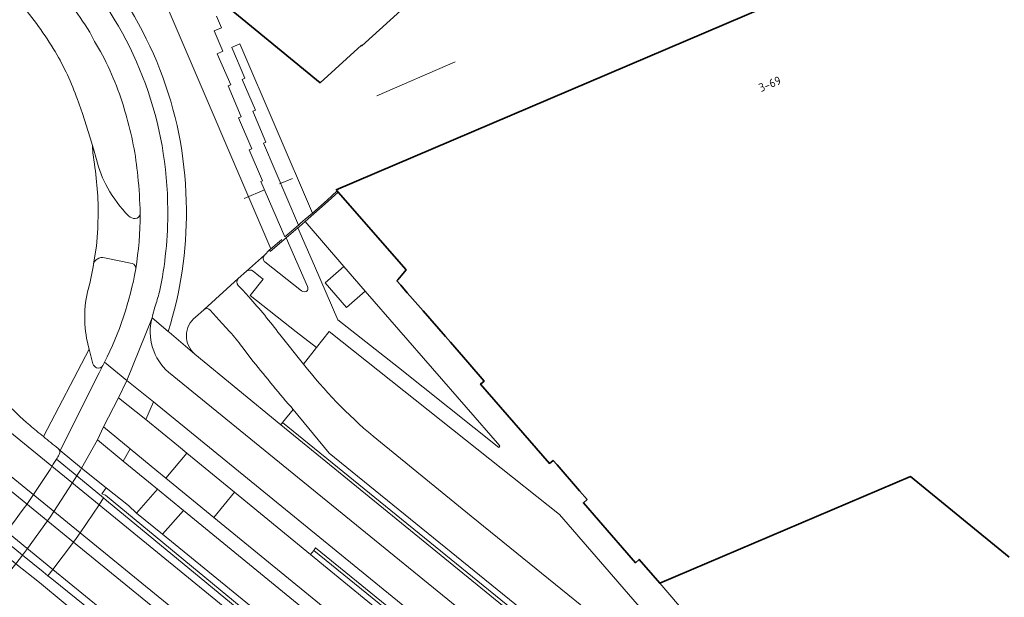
# Model space of a CAD drawing. Extents: x 151587 to 155483, y 462503 to 464608.
# Tile 180 of 236: x 154543 to 154648, y 463341 to 463403. Entities that reach past the tile are written whole.
import ezdxf
from ezdxf.enums import TextEntityAlignment as Align

# ---------------------------------------------------------------- set-up
doc = ezdxf.new("R2010")
doc.units = 0
doc.header["$LTSCALE"] = 0.5
for name, color, linetype, lineweight in [('B-RO-GR-BEPLANTING_CULTUUR_BODEMBEDEKKER-GV', 251, 'CONTINUOUS', 18), ('B-RO-IE-TERREINAFSCHEIDING_KUNSTMATIG_HEKWERK-G', 251, 'IE-TERREINAFSCHEIDING-KUNSTMATIG', 18), ('B-RO-IE-TERREINAFSCHEIDING_KUNSTMATIG_MUUR-G', 251, 'IE-TERREINAFSCHEIDING-KUNSTMATIG-DICHT', 18), ('B-RO-IE-TERREINAFSCHEIDING_KUNSTMATIG_MUUR-GV', 251, 'CONTINUOUS', 18), ('B-RO-KW-KUNSTWERK_DEK-GV', 6, 'CONTINUOUS', 18), ('B-RO-KW-KUNSTWERK_LANDHOOFD-GV', 251, 'CONTINUOUS', 18), ('B-RO-OG-BEBOUWING-GV', 6, 'CONTINUOUS', 35), ('B-RO-OG-BEBOUWING-T18', 1, 'CONTINUOUS', 18), ('B-RO-OG-TERREIN_CULTUURSCHEIDING-GV', 251, 'CONTINUOUS', 18), ('B-RO-VH-VERHARDING_ASFALT-GV', 251, 'CONTINUOUS', 18), ('B-RO-VH-VERHARDING_BEDRIJFSVLOERPLAAT-GV', 251, 'CONTINUOUS', 18), ('B-RO-VH-VERHARDING_BETON-GV', 251, 'CONTINUOUS', 18), ('B-RO-VH-VERHARDING_BETONSTRAATSTEEN-GV', 251, 'CONTINUOUS', 18), ('B-RO-VH-VERHARDING_SIERBESTRATING-GV', 251, 'CONTINUOUS', 18), ('B-RO-VH-VERHARDING_TEGEL-GV', 251, 'CONTINUOUS', 18)]:
    doc.layers.add(name, color=color, linetype=linetype, lineweight=lineweight)
doc.styles.add('NLCS-ISO-M200-T18', font='NLCS-ISO.ttf', dxfattribs={"height": 0.36})
doc.linetypes.add('IE-TERREINAFSCHEIDING-KUNSTMATIG', pattern='A,4,[82,NLCS.SHX,S=0.75,R=90,X=0,Y=0],4,-2', length=10)
doc.linetypes.add('IE-TERREINAFSCHEIDING-KUNSTMATIG-DICHT', pattern='A,8,-1,[82,NLCS.SHX,S=0.75,R=90,X=0,Y=0],-1', length=10)

msp = doc.modelspace()

# ---------------------------------------------------------------- linework, layer by layer
at = {"layer": 'B-RO-GR-BEPLANTING_CULTUUR_BODEMBEDEKKER-GV', "flags": 128}
msp.add_lwpolyline([(154579.846, 463373.523), (154577.829, 463371.757), (154575.537, 463374.4), (154577.554, 463376.167), (154573.401, 463380.974), (154572.757, 463380.414), (154572.628, 463380.309), (154574.412, 463376.216), (154576.917, 463370.443), (154583.387, 463365.309), (154594.143, 463356.743), (154594.27, 463356.906)], close=True, dxfattribs=at)
for points in [[(154573.647, 463374.013), (154571.362, 463379.231), (154569.666, 463377.773), (154569.597, 463377.949), (154569.034, 463377.357)], [(154569.097, 463376.641), (154573.009, 463373.548)], [(154562.574, 463371.548), (154562.53, 463371.511), (154561.65, 463370.731)], [(154565.339, 463369.146), (154564.514, 463370.056), (154563.234, 463371.473)], [(154621.019, 463325.001), (154621.546, 463325.441), (154621.535, 463325.455), (154608.974, 463339.943), (154600.655, 463349.566), (154593.178, 463355.504), (154575.966, 463369.189), (154574.612, 463367.459), (154573.221, 463365.682)], [(154567.842, 463365.984), (154566.627, 463367.569)], [(154561.563, 463366.763), (154570.796, 463359.175), (154570.987, 463359.423)], [(154570.987, 463359.423), (154572.124, 463360.808)], [(154580.687, 463357.943), (154581.472, 463357.31), (154591.194, 463349.377), (154613.215, 463331.496), (154617.214, 463328.239)]]:
    msp.add_lwpolyline(points, dxfattribs=at)
at = {"layer": 'B-RO-GR-BEPLANTING_CULTUUR_BODEMBEDEKKER-GV'}
for points in [[(154569.034, 463377.357, 0.4399788), (154569.097, 463376.641)], [(154573.646, 463373.584, 0.2028022), (154573.647, 463374.013)], [(154573.009, 463373.548, 0.4113201), (154573.646, 463373.584)], [(154563.234, 463371.473, 0.3955126), (154562.574, 463371.548)], [(154561.65, 463370.731, 0.4674862), (154561.563, 463366.763)], [(154566.627, 463367.569, 0.0199389), (154565.339, 463369.146)], [(154572.124, 463360.808, -0.0109779), (154567.842, 463365.984)], [(154573.221, 463365.682, 0.0505923), (154580.687, 463357.943)]]:
    msp.add_lwpolyline(points, format="xyb", dxfattribs=at)
at = {"layer": 'B-RO-IE-TERREINAFSCHEIDING_KUNSTMATIG_HEKWERK-G', "flags": 128}
for points in [[(154581.084, 463394.478), (154589.486, 463398.102)], [(154572.03, 463385.612), (154570.638, 463385.024)], [(154569.059, 463384.387), (154566.873, 463383.435)]]:
    msp.add_lwpolyline(points, dxfattribs=at)
at = {"layer": 'B-RO-IE-TERREINAFSCHEIDING_KUNSTMATIG_MUUR-G', "flags": 128}
for points in [[(154572.918, 463380.791), (154573.169, 463381.01)], [(154573.169, 463381.01), (154573.419, 463381.229), (154574.191, 463381.879)], [(154572.628, 463380.309), (154572.757, 463380.414)], [(154572.678, 463380.576), (154572.918, 463380.791)], [(154572.757, 463380.414), (154573.401, 463380.974)], [(154570.898, 463379.05), (154570.667, 463378.853), (154570.42, 463378.648), (154570.18, 463378.446), (154569.943, 463378.241), (154569.733, 463378.067), (154569.597, 463377.949), (154569.666, 463377.773), (154571.362, 463379.231)]]:
    msp.add_lwpolyline(points, dxfattribs=at)
at = {"layer": 'B-RO-IE-TERREINAFSCHEIDING_KUNSTMATIG_MUUR-GV', "flags": 128}
for points in [[(154570.987, 463359.423), (154570.796, 463359.175), (154615.576, 463322.621), (154622.86, 463313.402), (154635.405, 463297.524), (154635.412, 463297.53), (154635.871, 463298.05), (154635.403, 463298.577), (154635.259, 463298.354), (154615.892, 463322.91)], [(154618.836, 463307.652), (154613.11, 463314.543), (154574.516, 463345.981), (154574.343, 463345.706), (154612.958, 463314.329), (154618.688, 463307.441), (154633.794, 463289.282), (154634.721, 463288.168), (154636.842, 463285.618), (154637.769, 463284.862), (154638.918, 463283.924), (154640.641, 463282.518), (154640.815, 463282.723), (154639.076, 463284.117), (154637.919, 463285.045), (154637.022, 463285.764), (154634.871, 463288.353), (154633.945, 463289.467)]]:
    msp.add_lwpolyline(points, close=True, dxfattribs=at)
at = {"layer": 'B-RO-IE-TERREINAFSCHEIDING_KUNSTMATIG_MUUR-GV'}
msp.add_lwpolyline([(154549.437, 463354.522, -0.0017511), (154548.929, 463353.69)], format="xyb", dxfattribs=at)
at = {"layer": 'B-RO-IE-TERREINAFSCHEIDING_KUNSTMATIG_MUUR-GV', "flags": 128}
for points in [[(154548.929, 463353.69), (154551.791, 463351.332), (154552.127, 463351.056), (154604.654, 463307.735), (154604.838, 463307.987)], [(154604.838, 463307.987), (154551.988, 463351.641), (154551.625, 463351.764), (154552.08, 463352.41), (154549.437, 463354.522)]]:
    msp.add_lwpolyline(points, dxfattribs=at)
at = {"layer": 'B-RO-KW-KUNSTWERK_DEK-GV'}
for points in [[(154543.894, 463359.128, -0.0373748), (154541.201, 463361.733)], [(154545.356, 463357.911, -0.0033655), (154543.894, 463359.128)], [(154546.921, 463356.639, -0.0024774), (154545.356, 463357.911)], [(154546.746, 463355.488, 0.0029308), (154547.048, 463355.988)], [(154547.048, 463355.988, 0.3329496), (154546.921, 463356.639)]]:
    msp.add_lwpolyline(points, format="xyb", dxfattribs=at)
at = {"layer": 'B-RO-KW-KUNSTWERK_DEK-GV', "flags": 128}
msp.add_lwpolyline([(154540.44, 463346.543), (154540.842, 463347.043), (154543.111, 463345.205), (154543.114, 463345.202), (154545.335, 463343.4), (154545.84, 463342.991), (154546.372, 463343.666), (154546.374, 463343.668), (154548.58, 463346.598), (154548.581, 463346.599), (154548.859, 463346.989), (154549.282, 463347.581), (154549.283, 463347.582), (154551.309, 463350.576), (154551.31, 463350.577), (154551.791, 463351.332), (154548.929, 463353.69), (154546.746, 463355.488)], dxfattribs=at)
at = {"layer": 'B-RO-KW-KUNSTWERK_LANDHOOFD-GV', "flags": 128}
for points in [[(154540.557, 463360.586), (154536.423, 463363.992), (154535.414, 463364.823), (154534.901, 463363.984), (154551.309, 463350.576), (154551.31, 463350.577), (154551.791, 463351.332), (154548.929, 463353.69), (154546.746, 463355.488)], [(154543.111, 463345.205), (154543.114, 463345.202), (154545.335, 463343.4), (154545.84, 463342.991), (154546.372, 463343.666), (154546.374, 463343.668), (154530.166, 463356.918), (154529.609, 463356.154), (154529.74, 463356.048), (154530.697, 463355.272), (154534.744, 463351.989)], [(154540.44, 463346.543), (154540.842, 463347.043), (154543.111, 463345.205)]]:
    msp.add_lwpolyline(points, dxfattribs=at)
at = {"layer": 'B-RO-KW-KUNSTWERK_LANDHOOFD-GV'}
for points in [[(154543.894, 463359.128, -0.0373748), (154541.201, 463361.733)], [(154545.356, 463357.911, -0.0033655), (154543.894, 463359.128)], [(154546.921, 463356.639, -0.0024774), (154545.356, 463357.911)], [(154546.746, 463355.488, 0.0029308), (154547.048, 463355.988)], [(154547.048, 463355.988, 0.3329496), (154546.921, 463356.639)]]:
    msp.add_lwpolyline(points, format="xyb", dxfattribs=at)
at = {"layer": 'B-RO-OG-BEBOUWING-GV', "flags": 128}
for points in [[(154647.571, 463414.62), (154576.733, 463384.396), (154576.845, 463384.268), (154576.954, 463384.142), (154584.222, 463375.79), (154583.344, 463374.714), (154583.238, 463374.614), (154583.646, 463374.156), (154584.349, 463373.35), (154586.051, 463371.397), (154588.451, 463368.642), (154588.96, 463368.054), (154588.972, 463368.04), (154590.84, 463365.885), (154592.582, 463363.874), (154592.203, 463363.546), (154599.595, 463355.035), (154599.972, 463355.364), (154600.399, 463354.874), (154602.813, 463352.093), (154603.622, 463351.154), (154603.224, 463350.811), (154604.845, 463348.94), (154608.787, 463344.39), (154609.182, 463344.733), (154611.402, 463342.175), (154638.26, 463353.622), (154648.844, 463344.964)], [(154564.86, 463404.189), (154575.021, 463395.873), (154579.426, 463399.89), (154579.473, 463399.838), (154587.438, 463407.083)]]:
    msp.add_lwpolyline(points, dxfattribs=at)
at = {"layer": 'B-RO-OG-TERREIN_CULTUURSCHEIDING-GV'}
for points in [[(154550.308, 463401.308, 0.045617), (154545.853, 463407.174)], [(154542.86, 463404.457, -0.0369984), (154546.613, 463399.203)], [(154546.613, 463399.203, -0.0465727), (154548.997, 463394.083)], [(154554.168, 463392.504, 0.0606275), (154551.454, 463399.23)], [(154555.467, 463385.848, 0.0491337), (154554.168, 463392.504)], [(154551.026, 463387.627, 0.0609315), (154552.242, 463384.575)], [(154555.72, 463381.848, 0.0212598), (154555.467, 463385.848)], [(154552.242, 463384.575, 0.0644437), (154554.483, 463381.585)], [(154554.483, 463381.585, 0.2228482), (154555.196, 463381.31)], [(154555.196, 463381.31, 0.3870652), (154555.719, 463381.805)], [(154551.126, 463376.955, 0.2001998), (154550.721, 463376.427)], [(154551.882, 463377.101, 0.211419), (154551.126, 463376.955)], [(154550.721, 463376.427, 0.0363922), (154550.699, 463376.316)], [(154551.897, 463365.886, 0.0727892), (154555.248, 463375.897)], [(154555.248, 463375.897, 0.392464), (154554.844, 463376.494)], [(154550.067, 463373.442, 0.1218058), (154550.244, 463367.293)], [(154550.658, 463365.71, 0.1915218), (154551.047, 463365.3)], [(154551.047, 463365.3, 0.3988015), (154551.732, 463365.547)]]:
    msp.add_lwpolyline(points, format="xyb", dxfattribs=at)
at = {"layer": 'B-RO-OG-TERREIN_CULTUURSCHEIDING-GV', "flags": 128}
for points in [[(154551.454, 463399.23), (154550.824, 463400.3), (154550.308, 463401.308)], [(154548.997, 463394.083), (154549.111, 463393.785), (154549.187, 463393.564), (154549.53, 463392.562), (154550.345, 463389.957), (154550.598, 463389.137), (154550.71, 463388.774), (154551.026, 463387.627)], [(154555.719, 463381.805), (154555.72, 463381.848)], [(154554.844, 463376.494), (154551.882, 463377.101)], [(154550.699, 463376.316), (154550.71, 463376.312), (154550.308, 463374.337), (154550.067, 463373.442)], [(154550.244, 463367.293), (154550.658, 463365.71)], [(154551.732, 463365.547), (154551.897, 463365.886)]]:
    msp.add_lwpolyline(points, dxfattribs=at)
at = {"layer": 'B-RO-VH-VERHARDING_ASFALT-GV', "flags": 128}
for points in [[(154393.904, 463480.004), (154391.132, 463476.814), (154402.81, 463467.232), (154436.385, 463439.804), (154478.332, 463405.539), (154478.699, 463405.239), (154495.008, 463391.917), (154495.359, 463391.63), (154532.941, 463360.928), (154549.282, 463347.581), (154603.293, 463303.46), (154605.647, 463306.186), (154604.275, 463307.297), (154551.309, 463350.576), (154534.901, 463363.984), (154534.897, 463363.987), (154534.611, 463364.221), (154498.076, 463394.074), (154497.69, 463394.389), (154496.601, 463395.279)], [(154388.51, 463472.497), (154391.791, 463469.969), (154433.525, 463435.886), (154474.935, 463402.067), (154475.293, 463401.774), (154475.297, 463401.771), (154475.503, 463401.603), (154477.997, 463399.564), (154480.397, 463397.602), (154483.052, 463395.432), (154490.46, 463389.376), (154491.524, 463388.506), (154491.955, 463388.154), (154530.166, 463356.918), (154546.374, 463343.668), (154598.877, 463300.749), (154600.228, 463299.699), (154602.584, 463302.494)], [(154477.914, 463404.306), (154480.485, 463402.206), (154482.821, 463400.299), (154482.841, 463400.282), (154485.599, 463398.03), (154492.988, 463391.996), (154494.121, 463391.071), (154494.478, 463390.779), (154531.938, 463360.188), (154532.263, 463359.923), (154532.267, 463359.92), (154548.58, 463346.598), (154602.584, 463302.494), (154603.004, 463302.115), (154603.845, 463303.055), (154603.293, 463303.46), (154549.282, 463347.581), (154532.941, 463360.928), (154495.359, 463391.63), (154495.008, 463391.917), (154478.699, 463405.239)], [(154602.584, 463302.494), (154548.58, 463346.598), (154532.267, 463359.92), (154532.263, 463359.923), (154531.938, 463360.188), (154494.478, 463390.779), (154494.121, 463391.071), (154492.988, 463391.996), (154485.599, 463398.03), (154482.841, 463400.282), (154482.821, 463400.299), (154480.485, 463402.206), (154477.914, 463404.306)], [(154550.645, 463388.318), (154550.598, 463389.137), (154550.345, 463389.957), (154549.53, 463392.562), (154549.187, 463393.564), (154549.111, 463393.785), (154548.997, 463394.083)], [(154550.721, 463376.427), (154551.023, 463378.327), (154551.195, 463380.245), (154551.233, 463382.169)], [(154550.067, 463373.442), (154550.308, 463374.337), (154550.71, 463376.312), (154550.699, 463376.316)], [(154550.658, 463365.71), (154550.244, 463367.293), (154545.356, 463357.911)], [(154545.356, 463357.911), (154550.244, 463367.293)], [(154546.921, 463356.639), (154547.162, 463356.427), (154551.33, 463364.746), (154551.732, 463365.547)], [(154549.437, 463354.522), (154547.162, 463356.427), (154546.921, 463356.639)], [(154607.832, 463312.218), (154607.755, 463312.306), (154604.628, 463315.616), (154603.926, 463316.212), (154603.243, 463316.83), (154563.62, 463349.225), (154558.464, 463353.441), (154557.506, 463354.236), (154554.652, 463356.613), (154553.901, 463355.271), (154556.63, 463353.072), (154557.562, 463352.289), (154560.365, 463349.987), (154601.436, 463316.344), (154607.137, 463311.503)], [(154543.641, 463345.902), (154545.783, 463348.882), (154545.784, 463348.883), (154546.063, 463349.288), (154546.458, 463349.889), (154548.447, 463352.915), (154548.929, 463353.69), (154546.746, 463355.488)], [(154546.746, 463355.488), (154548.929, 463353.69)], [(154539.739, 463346.455), (154540.112, 463346.169), (154542.404, 463344.275), (154543.114, 463345.202)], [(154543.114, 463345.202), (154543.111, 463345.205), (154540.842, 463347.043), (154540.44, 463346.543)], [(154540.842, 463347.043), (154543.111, 463345.205), (154543.114, 463345.202), (154543.641, 463345.902)], [(154543.114, 463345.202), (154542.404, 463344.275), (154544.919, 463342.262), (154547.698, 463339.961), (154548.628, 463339.171), (154553.045, 463335.559), (154591.338, 463304.229)], [(154597.844, 463299.363), (154598.375, 463300.063), (154598.611, 463300.288), (154546.244, 463342.663), (154545.84, 463342.991), (154545.335, 463343.4), (154543.114, 463345.202)], [(154614.61, 463311.227), (154618.264, 463306.837), (154618.688, 463307.441), (154612.958, 463314.329), (154574.343, 463345.706), (154573.966, 463345.262), (154610.622, 463315.186)], [(154540.553, 463338.089), (154544.058, 463335.569), (154545.056, 463334.866), (154548.628, 463339.171), (154547.698, 463339.961), (154544.919, 463342.262), (154542.404, 463344.275), (154538.284, 463339.204), (154539.079, 463338.937)]]:
    msp.add_lwpolyline(points, dxfattribs=at)
at = {"layer": 'B-RO-VH-VERHARDING_ASFALT-GV'}
for points in [[(154546.613, 463399.203, 0.0369984), (154542.86, 463404.457)], [(154548.997, 463394.083, 0.0465727), (154546.613, 463399.203)], [(154551.233, 463382.169, 0.0367445), (154550.645, 463388.318)], [(154550.699, 463376.316, -0.0363922), (154550.721, 463376.427)], [(154550.244, 463367.293, -0.1218058), (154550.067, 463373.442)], [(154551.047, 463365.3, -0.1915218), (154550.658, 463365.71)], [(154551.732, 463365.547, -0.3988015), (154551.047, 463365.3)], [(154543.894, 463359.128, -0.0373748), (154541.201, 463361.733)], [(154541.201, 463361.733, 0.0373748), (154543.894, 463359.128)], [(154545.356, 463357.911, -0.0033655), (154543.894, 463359.128)], [(154543.894, 463359.128, 0.0033655), (154545.356, 463357.911)], [(154546.921, 463356.639, -0.0024774), (154545.356, 463357.911)], [(154545.356, 463357.911, 0.0024774), (154546.921, 463356.639)], [(154546.746, 463355.488, 0.0029308), (154547.048, 463355.988)], [(154547.048, 463355.988, -0.0029308), (154546.746, 463355.488)], [(154547.048, 463355.988, 0.3329496), (154546.921, 463356.639)], [(154546.921, 463356.639, -0.3329496), (154547.048, 463355.988)], [(154540.842, 463347.043, 0.0317146), (154546.746, 463355.488)], [(154546.746, 463355.488, -0.0317146), (154540.842, 463347.043)], [(154548.929, 463353.69, 0.0017511), (154549.437, 463354.522)]]:
    msp.add_lwpolyline(points, format="xyb", dxfattribs=at)
at = {"layer": 'B-RO-VH-VERHARDING_ASFALT-GV', "flags": 128}
for points in [[(154547.162, 463356.427), (154549.437, 463354.522), (154551.133, 463357.55), (154551.798, 463358.977), (154553.408, 463362.08), (154554.291, 463363.941), (154551.897, 463365.886), (154551.732, 463365.547), (154551.33, 463364.746)], [(154556.337, 463359.76), (154553.408, 463362.08), (154551.798, 463358.977), (154554.652, 463356.613), (154557.506, 463354.236), (154558.464, 463353.441), (154560.734, 463356.15), (154559.827, 463356.886)], [(154549.437, 463354.522), (154552.08, 463352.41), (154554.455, 463350.509), (154555.335, 463349.715), (154557.562, 463352.289), (154556.63, 463353.072), (154553.901, 463355.271), (154551.133, 463357.55)], [(154558.464, 463353.441), (154563.62, 463349.225), (154565.84, 463351.949), (154560.734, 463356.15)], [(154552.08, 463352.41), (154551.625, 463351.764), (154551.988, 463351.641), (154604.838, 463307.987), (154605.096, 463308.303), (154605.389, 463308.663), (154599.266, 463313.844), (154558.107, 463347.451), (154555.335, 463349.715), (154554.455, 463350.509)], [(154560.365, 463349.987), (154557.562, 463352.289), (154555.335, 463349.715), (154558.107, 463347.451)], [(154607.755, 463312.306), (154610.622, 463315.186), (154573.966, 463345.262), (154565.84, 463351.949), (154563.62, 463349.225), (154603.243, 463316.83), (154603.926, 463316.212), (154604.628, 463315.616)]]:
    msp.add_lwpolyline(points, close=True, dxfattribs=at)
at = {"layer": 'B-RO-VH-VERHARDING_BEDRIJFSVLOERPLAAT-GV', "flags": 128}
msp.add_lwpolyline([(154558.726, 463403.752), (154569.733, 463378.067), (154569.597, 463377.949), (154569.666, 463377.773), (154571.362, 463379.231), (154572.628, 463380.309), (154572.757, 463380.414), (154573.401, 463380.974), (154575.862, 463383.169), (154576.954, 463384.142), (154576.845, 463384.268), (154575.758, 463383.289), (154574.191, 463381.879), (154573.419, 463381.229), (154573.169, 463381.01), (154572.918, 463380.791), (154572.678, 463380.576), (154571.226, 463379.329), (154568.66, 463385.276), (154568.84, 463385.356), (154567.418, 463388.656), (154567.694, 463388.786), (154566.27, 463392.108), (154566.548, 463392.207), (154565.151, 463395.532), (154565.421, 463395.631), (154563.983, 463398.986), (154564.587, 463399.237), (154563.642, 463401.436), (154564.442, 463401.77), (154563.911, 463403.023)], dxfattribs=at)
for points in [[(154572.678, 463380.576), (154572.918, 463380.791), (154573.169, 463381.01), (154573.419, 463381.229), (154574.191, 463381.879), (154566.406, 463400.04), (154565.52, 463399.659), (154565.528, 463399.643), (154566.94, 463396.359), (154566.648, 463396.233), (154568.063, 463392.923), (154567.786, 463392.807), (154569.178, 463389.482), (154568.93, 463389.369)], [(154551.791, 463351.332), (154551.31, 463350.577), (154551.309, 463350.576), (154604.275, 463307.297), (154604.654, 463307.735), (154552.127, 463351.056)], [(154546.374, 463343.668), (154546.372, 463343.666), (154545.84, 463342.991), (154546.244, 463342.663), (154598.611, 463300.288), (154598.877, 463300.749)]]:
    msp.add_lwpolyline(points, close=True, dxfattribs=at)
at = {"layer": 'B-RO-VH-VERHARDING_BETON-GV', "flags": 128}
msp.add_lwpolyline([(154577.554, 463376.167), (154575.537, 463374.4), (154577.829, 463371.757), (154579.846, 463373.523)], close=True, dxfattribs=at)
at = {"layer": 'B-RO-VH-VERHARDING_BETONSTRAATSTEEN-GV', "flags": 128}
for points in [[(154569.733, 463378.067), (154558.726, 463403.752), (154561.406, 463407.016), (154551.875, 463414.881), (154548.312, 463417.692), (154548.222, 463417.763), (154546.846, 463416.078), (154545.391, 463414.311)], [(154550.308, 463401.308), (154550.824, 463400.3), (154551.454, 463399.23)], [(154551.026, 463387.627), (154550.71, 463388.774), (154550.598, 463389.137), (154550.645, 463388.318)], [(154611.402, 463342.175), (154609.182, 463344.733), (154608.787, 463344.39), (154604.845, 463348.94), (154603.224, 463350.811), (154603.622, 463351.154), (154602.813, 463352.093), (154600.399, 463354.874), (154599.972, 463355.364), (154599.595, 463355.035), (154592.203, 463363.546), (154592.582, 463363.874), (154590.84, 463365.885), (154588.972, 463368.04), (154588.96, 463368.054), (154588.451, 463368.642), (154586.051, 463371.397), (154584.349, 463373.35), (154583.646, 463374.156), (154583.238, 463374.614), (154583.344, 463374.714), (154584.222, 463375.79), (154576.954, 463384.142), (154575.862, 463383.169), (154573.401, 463380.974), (154577.554, 463376.167), (154579.846, 463373.523), (154594.27, 463356.906), (154594.143, 463356.743), (154583.387, 463365.309), (154576.917, 463370.443), (154574.412, 463376.216), (154572.628, 463380.309), (154571.362, 463379.231), (154573.647, 463374.013)], [(154551.233, 463382.169), (154551.195, 463380.245), (154551.023, 463378.327), (154550.721, 463376.427)], [(154555.72, 463381.848), (154555.719, 463381.805), (154555.72, 463381.762)], [(154555.72, 463381.762), (154555.719, 463381.805)], [(154561.65, 463370.731), (154562.53, 463371.511), (154562.574, 463371.548), (154566.229, 463374.86), (154567.116, 463375.649), (154569.034, 463377.357), (154569.597, 463377.949), (154569.733, 463378.067)], [(154551.882, 463377.101), (154554.844, 463376.494)], [(154569.034, 463377.357), (154567.116, 463375.649)], [(154573.009, 463373.548), (154569.097, 463376.641)], [(154566.229, 463374.86), (154562.574, 463371.548)], [(154567.116, 463375.649), (154566.229, 463374.86)], [(154567.812, 463375.661), (154568.449, 463375.158), (154568.909, 463374.792), (154567.514, 463373.038), (154572.453, 463369.156), (154574.612, 463367.459), (154575.966, 463369.189), (154593.178, 463355.504), (154600.655, 463349.566), (154608.974, 463339.943), (154621.535, 463325.455), (154621.546, 463325.441), (154621.019, 463325.001)], [(154570.678, 463368.867), (154573.221, 463365.682), (154574.612, 463367.459), (154572.453, 463369.156), (154567.514, 463373.038), (154568.909, 463374.792), (154568.449, 463375.158), (154567.812, 463375.661)], [(154567.355, 463372.897), (154566.712, 463373.603), (154566.204, 463374.136)], [(154566.204, 463374.136), (154566.712, 463373.603), (154567.355, 463372.897)], [(154551.897, 463365.886), (154554.291, 463363.941), (154556.989, 463370.638), (154557.051, 463370.852), (154557.299, 463371.812)], [(154557.299, 463371.812), (154557.051, 463370.852), (154556.989, 463370.638), (154558.73, 463369.192)], [(154622.86, 463313.402), (154615.576, 463322.621), (154570.796, 463359.175), (154561.563, 463366.763), (154558.812, 463369.124), (154558.73, 463369.192), (154556.989, 463370.638)], [(154563.234, 463371.473), (154564.514, 463370.056), (154565.339, 463369.146)], [(154558.73, 463369.192), (154558.812, 463369.124), (154561.563, 463366.763)], [(154573.221, 463365.682), (154570.678, 463368.867)], [(154566.627, 463367.569), (154567.842, 463365.984)], [(154558.754, 463364.807), (154609.248, 463323.708)], [(154607.916, 463320.196), (154557.138, 463361.63), (154556.337, 463359.76), (154559.827, 463356.886), (154560.734, 463356.15), (154565.84, 463351.949), (154573.966, 463345.262), (154574.343, 463345.706), (154574.516, 463345.981), (154613.11, 463314.543), (154618.836, 463307.652), (154619.261, 463308.257)], [(154572.124, 463360.808), (154575.983, 463356.134), (154616.322, 463323.334), (154636.075, 463298.289)], [(154617.214, 463328.239), (154613.215, 463331.496), (154591.194, 463349.377), (154581.472, 463357.31), (154580.687, 463357.943)], [(154607.137, 463311.503), (154601.436, 463316.344), (154560.365, 463349.987), (154558.107, 463347.451), (154599.266, 463313.844), (154605.389, 463308.663)], [(154647.231, 463304.379), (154648.65, 463306.291), (154641.87, 463306.533), (154611.402, 463342.175)]]:
    msp.add_lwpolyline(points, dxfattribs=at)
at = {"layer": 'B-RO-VH-VERHARDING_BETONSTRAATSTEEN-GV'}
for points in [[(154550.943, 463408.912, -0.1758498), (154560.672, 463382.281)], [(154560.672, 463382.281, 0.1758498), (154550.943, 463408.912)], [(154558.672, 463382.258, 0.175682), (154549.436, 463407.598)], [(154549.436, 463407.598, -0.175682), (154558.672, 463382.258)], [(154545.853, 463407.174, -0.045617), (154550.308, 463401.308)], [(154551.454, 463399.23, -0.0606275), (154554.168, 463392.504)], [(154554.168, 463392.504, -0.0491337), (154555.467, 463385.848)], [(154550.645, 463388.318, -0.0367445), (154551.233, 463382.169)], [(154552.242, 463384.575, -0.0609315), (154551.026, 463387.627)], [(154555.467, 463385.848, -0.0212598), (154555.72, 463381.848)], [(154554.483, 463381.585, -0.0644437), (154552.242, 463384.575)], [(154557.785, 463373.427, 0.0558202), (154558.672, 463382.258)], [(154558.672, 463382.258, -0.0558202), (154557.785, 463373.427)], [(154560.672, 463382.281, -0.0794638), (154558.73, 463369.192)], [(154558.73, 463369.192, 0.0794638), (154560.672, 463382.281)], [(154555.196, 463381.31, -0.2228482), (154554.483, 463381.585)], [(154555.719, 463381.805, -0.3870652), (154555.196, 463381.31)], [(154555.72, 463381.762, -0.0378399), (154555.248, 463375.897)], [(154555.248, 463375.897, 0.0378399), (154555.72, 463381.762)], [(154550.721, 463376.427, -0.2001998), (154551.126, 463376.955)], [(154551.126, 463376.955, -0.211419), (154551.882, 463377.101)], [(154569.097, 463376.641, -0.4399788), (154569.034, 463377.357)], [(154555.248, 463375.897, -0.0727892), (154551.897, 463365.886)], [(154554.844, 463376.494, -0.392464), (154555.248, 463375.897)], [(154567.116, 463375.649, -0.3419515), (154567.812, 463375.661)], [(154567.812, 463375.661, 0.3419515), (154567.116, 463375.649)], [(154566.204, 463374.136, -0.4046905), (154566.229, 463374.86)], [(154566.229, 463374.86, 0.4046905), (154566.204, 463374.136)], [(154573.647, 463374.013, -0.2028022), (154573.646, 463373.584)], [(154557.299, 463371.812, 0.0099388), (154557.785, 463373.427)], [(154557.785, 463373.427, -0.0099388), (154557.299, 463371.812)], [(154570.678, 463368.867, 0.0235326), (154567.355, 463372.897)], [(154567.355, 463372.897, -0.0235326), (154570.678, 463368.867)], [(154573.646, 463373.584, -0.4113201), (154573.009, 463373.548)], [(154562.574, 463371.548, -0.3955126), (154563.234, 463371.473)], [(154556.989, 463370.638, 0.285496), (154558.754, 463364.807)], [(154561.563, 463366.763, -0.4674862), (154561.65, 463370.731)], [(154565.339, 463369.146, -0.0199389), (154566.627, 463367.569)], [(154567.842, 463365.984, 0.0109779), (154572.124, 463360.808)], [(154580.687, 463357.943, -0.0505923), (154573.221, 463365.682)]]:
    msp.add_lwpolyline(points, format="xyb", dxfattribs=at)
at = {"layer": 'B-RO-VH-VERHARDING_BETONSTRAATSTEEN-GV', "flags": 128}
msp.add_lwpolyline([(154572.124, 463360.808), (154570.987, 463359.423), (154615.892, 463322.91), (154635.259, 463298.354), (154635.403, 463298.577), (154635.871, 463298.05), (154636.075, 463298.289), (154616.322, 463323.334), (154575.983, 463356.134)], close=True, dxfattribs=at)
at = {"layer": 'B-RO-VH-VERHARDING_SIERBESTRATING-GV', "flags": 128}
for points in [[(154563.911, 463403.023), (154564.442, 463401.77), (154563.642, 463401.436), (154564.587, 463399.237), (154563.983, 463398.986), (154565.421, 463395.631), (154565.151, 463395.532), (154566.548, 463392.207), (154566.27, 463392.108), (154567.694, 463388.786), (154567.418, 463388.656), (154568.84, 463385.356), (154568.66, 463385.276), (154571.226, 463379.329), (154572.678, 463380.576), (154568.93, 463389.369), (154569.178, 463389.482), (154567.786, 463392.807), (154568.063, 463392.923), (154566.648, 463396.233), (154566.94, 463396.359), (154565.528, 463399.643), (154565.52, 463399.659), (154566.406, 463400.04), (154574.191, 463381.879), (154575.758, 463383.289), (154576.845, 463384.268), (154576.733, 463384.396), (154647.571, 463414.62)], [(154587.438, 463407.083), (154579.473, 463399.838), (154579.426, 463399.89), (154575.021, 463395.873), (154564.86, 463404.189)]]:
    msp.add_lwpolyline(points, dxfattribs=at)
at = {"layer": 'B-RO-VH-VERHARDING_TEGEL-GV', "flags": 128}
for points in [[(154556.989, 463370.638), (154554.291, 463363.941), (154557.138, 463361.63), (154607.916, 463320.196)], [(154609.248, 463323.708), (154558.754, 463364.807)]]:
    msp.add_lwpolyline(points, dxfattribs=at)
at = {"layer": 'B-RO-VH-VERHARDING_TEGEL-GV'}
msp.add_lwpolyline([(154558.754, 463364.807, -0.285496), (154556.989, 463370.638)], format="xyb", dxfattribs=at)
at = {"layer": 'B-RO-VH-VERHARDING_TEGEL-GV', "flags": 128}
for points in [[(154553.408, 463362.08), (154556.337, 463359.76), (154557.138, 463361.63), (154554.291, 463363.941)], [(154554.652, 463356.613), (154551.798, 463358.977), (154551.133, 463357.55), (154553.901, 463355.271)], [(154545.335, 463343.4), (154545.84, 463342.991), (154546.372, 463343.666), (154546.374, 463343.668), (154548.58, 463346.598), (154548.581, 463346.599), (154548.859, 463346.989), (154549.282, 463347.581), (154549.283, 463347.582), (154551.309, 463350.576), (154551.31, 463350.577), (154551.791, 463351.332), (154548.929, 463353.69), (154548.447, 463352.915), (154546.458, 463349.889), (154546.063, 463349.288), (154545.784, 463348.883), (154545.783, 463348.882), (154543.641, 463345.902), (154543.114, 463345.202)]]:
    msp.add_lwpolyline(points, close=True, dxfattribs=at)

# ---------------------------------------------------------------- texts
at = {"layer": 'B-RO-OG-BEBOUWING-T18', "style": 'NLCS-ISO-M200-T18'}
msp.add_text('3-69', height=0.9, rotation=22.4, dxfattribs=at).set_placement((154623.201, 463395.737), align=Align.MIDDLE)

doc.saveas('drawing.dxf')
